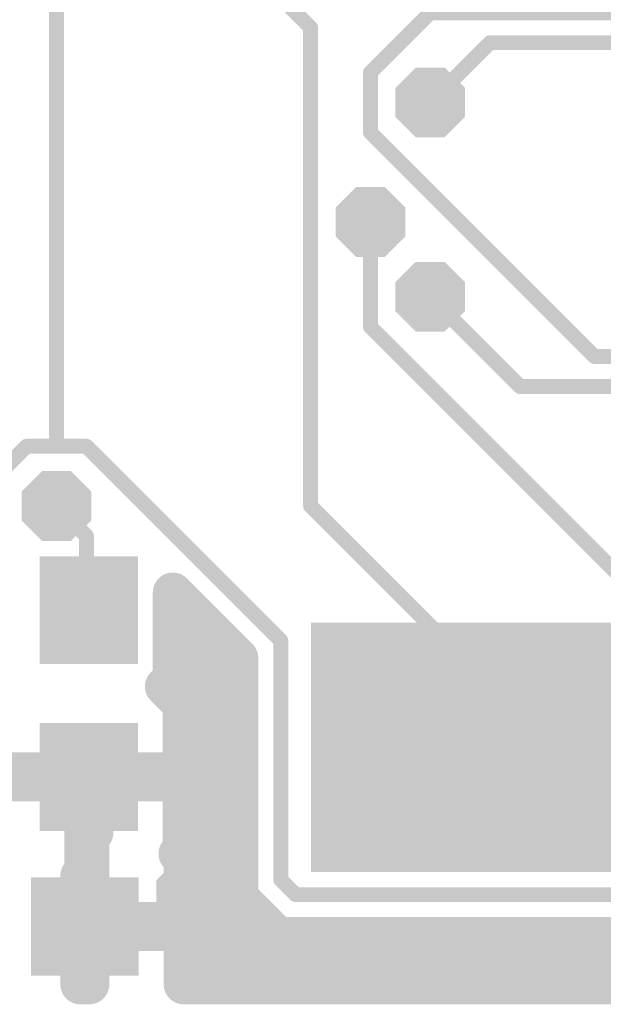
# Model space of a CAD drawing. Extents: x 0.3 to 47.5, y 0.3 to 27.7.
# Tile 2 of 12: x 10.9 to 16.9, y 0.3 to 10.3. Entities that reach past the tile are written whole.
import ezdxf

# ---------------------------------------------------------------- set-up
doc = ezdxf.new("R2010")
doc.units = 0
doc.layers.add('16', color=174, linetype='CONTINUOUS')
doc.layers.add('18', color=94, linetype='CONTINUOUS')

# ---------------------------------------------------------------- blocks, each defined once
blk = doc.blocks.new('RECT')
blk.add_solid([(-0.5, -0.5), (0.5, -0.5), (-0.5, 0.5), (0.5, 0.5)])
blk = doc.blocks.new('OCTAGONV')
at = {"const_width": 0.5}
blk.add_lwpolyline([(-0.25, -0.1036), (-0.25, 0.1036), (-0.1036, 0.25), (0.1036, 0.25), (0.25, 0.1036), (0.25, -0.1036), (0.1036, -0.25), (-0.1036, -0.25), (-0.25, -0.1036), (-0.25, 0.1036)], dxfattribs=at)

msp = doc.modelspace()

# ---------------------------------------------------------------- linework, layer by layer
at = {"layer": '16'}
for points, const_width in [([(11.5824, 12.4968), (13.8684, 10.2108)], 0.1524), ([(11.2776, 5.9436), (11.2776, 11.8872)], 0.1524), ([(14.478, 9.7536), (15.0876, 10.3632)], 0.1524), ([(15.0876, 10.3632), (18.5928, 10.3632)], 0.1524), ([(13.8684, 10.2108), (13.8684, 5.334)], 0.1524), ([(15.0876, 9.4488), (15.6972, 10.0584)], 0.1524), ([(15.6972, 10.0584), (18.7452, 10.0584)], 0.1524), ([(14.478, 9.144), (14.478, 9.7536)], 0.1524), ([(16.764, 6.858), (14.478, 9.144)], 0.1524), ([(14.478, 7.1628), (14.478, 8.2296)], 0.1524), ([(15.0876, 7.4676), (16.002, 6.5532)], 0.1524), ([(17.2212, 4.4196), (14.478, 7.1628)], 0.1524), ([(16.764, 6.858), (18.7452, 6.858)], 0.1524), ([(16.002, 6.5532), (18.8976, 6.5532)], 0.1524), ([(10.668, 5.6388), (10.9728, 5.9436)], 0.1524), ([(10.9728, 5.9436), (11.2776, 5.9436)], 0.1524), ([(11.2776, 5.9436), (11.5824, 5.9436)], 0.1524), ([(11.5824, 5.9436), (13.5636, 3.9624)], 0.1524), ([(11.2776, 5.334), (11.5824, 5.0292)], 0.1524), ([(13.8684, 5.334), (16.3068, 2.8956)], 0.1524), ([(11.5824, 5.0292), (11.5824, 4.4196)], 0.1524), ([(12.4627, 3.5748), (12.4627, 4.4527)], 0.4064), ([(12.4627, 4.4527), (13.1318, 3.7835)], 0.4064), ([(11.5824, 4.4196), (11.6072, 4.2722)], 0.1524), ([(12.4627, 4.064), (12.8513, 4.064)], 0.4064), ([(13.5636, 3.9624), (13.5636, 1.524)], 0.1524), ([(13.1318, 3.7835), (13.1318, 1.7028)], 0.4064), ([(12.4627, 3.6576), (13.1318, 3.6576)], 0.4064), ([(12.3818, 3.494), (12.4627, 3.5748)], 0.4064), ([(12.5643, 3.3115), (12.3818, 3.494)], 0.4064), ([(12.5643, 2.619), (12.5643, 3.3115)], 0.4064), ([(12.5643, 3.2512), (13.1318, 3.2512)], 0.4064), ([(12.5643, 2.8448), (13.1318, 2.8448)], 0.4064), ([(16.3068, 2.8956), (16.4115, 2.8735)], 0.1524), ([(10.65, 2.619), (11.5597, 2.619)], 0.4064), ([(11.5597, 2.619), (11.5597, 2.5252)], 0.4064), ([(11.6546, 2.5252), (11.6546, 2.619)], 0.4064), ([(11.6546, 2.619), (12.5643, 2.619)], 0.4064), ([(11.5597, 2.5252), (10.65, 2.5252)], 0.4064), ([(11.5602, 1.565), (11.5602, 2.5247)], 0.4064), ([(11.5602, 2.5247), (11.654, 2.5247)], 0.4064), ([(11.654, 2.5247), (11.654, 2.0043)], 0.4064), ([(12.5643, 2.5252), (11.6546, 2.5252)], 0.4064), ([(12.5643, 1.8328), (12.5643, 2.5252)], 0.4064), ([(11.5602, 2.4384), (11.654, 2.4384)], 0.4064), ([(11.5824, 2.4384), (11.6072, 2.5722)], 0.1524), ([(12.5643, 2.4384), (13.1318, 2.4384)], 0.4064), ([(11.5824, 1.0668), (11.5824, 2.4384)], 0.1524), ([(11.5602, 2.032), (11.654, 2.032)], 0.4064), ([(12.5643, 2.032), (13.1318, 2.032)], 0.4064), ([(11.654, 2.0043), (11.6131, 2.0043)], 0.4064), ([(11.6131, 2.0043), (11.6131, 1.0946)], 0.4064), ([(12.5206, 1.7892), (12.5643, 1.8328)], 0.4064), ([(12.5734, 1.7365), (12.5206, 1.7892)], 0.4064), ([(12.5734, 1.094), (12.5734, 1.7365)], 0.4064), ([(11.5602, 1.6256), (11.6131, 1.6256)], 0.4064), ([(12.5734, 1.6256), (13.1318, 1.6256)], 0.4064), ([(13.1318, 1.7028), (13.1318, 1.3451)], 0.4064), ([(11.5193, 1.0946), (11.5193, 1.565)], 0.4064), ([(11.5193, 1.565), (11.5602, 1.565)], 0.4064), ([(13.1318, 1.3451), (13.2842, 1.1927)], 0.4064), ([(13.5636, 1.524), (13.716, 1.3716)], 0.1524), ([(11.5193, 1.2192), (11.6131, 1.2192)], 0.4064), ([(12.5734, 1.2192), (13.2577, 1.2192)], 0.4064), ([(12.6492, 1.3716), (12.6492, 0.9144)], 0.1524), ([(13.716, 1.3716), (21.6408, 1.3716)], 0.1524), ([(13.2842, 1.1927), (13.5371, 0.9398)], 0.4064), ([(11.6131, 1.0946), (11.5193, 1.0946)], 0.4064), ([(11.6137, 1.0002), (11.6137, 1.094)], 0.4064), ([(11.6137, 1.094), (12.5734, 1.094)], 0.4064), ([(11.5193, 0.4571), (11.5193, 0.9997)], 0.4064), ([(11.5193, 0.9997), (11.6131, 0.9997)], 0.4064), ([(11.6131, 0.9997), (11.6131, 0.4571)], 0.4064), ([(12.5734, 1.0002), (11.6137, 1.0002)], 0.4064), ([(11.5663, 1.0472), (11.5824, 1.0668)], 0.1524), ([(11.5824, 0.9144), (11.5663, 1.0472)], 0.1524), ([(12.5734, 0.4571), (12.5734, 1.0002)], 0.4064), ([(13.5371, 0.9398), (21.1125, 0.9398)], 0.4064), ([(11.5193, 0.8128), (11.6131, 0.8128)], 0.4064), ([(12.5734, 0.8128), (21.5889, 0.8128)], 0.4064), ([(12.6492, 0.9144), (11.5824, 0.9144)], 0.1524), ([(12.6492, 0.9144), (21.6408, 0.9144)], 0.1524), ([(11.6131, 0.4571), (11.5193, 0.4571)], 0.4064), ([(33.6795, 0.4571), (12.5734, 0.4571)], 0.4064)]:
    msp.add_lwpolyline(points, dxfattribs=dict(at, const_width=const_width))
for points, const_width in [([(15.0876, 10.4013, 1), (15.0876, 10.3251)], 0.0762), ([(13.9065, 10.2108, 1), (13.8303, 10.2108)], 0.0762), ([(13.8415, 10.1839, 1), (13.8953, 10.2377)], 0.0762), ([(15.6972, 10.0965, 1), (15.6972, 10.0203)], 0.0762), ([(15.7241, 10.0315, 1), (15.6703, 10.0853)], 0.0762), ([(14.5161, 9.7536, 1), (14.4399, 9.7536)], 0.0762), ([(14.4511, 9.7805, 1), (14.5049, 9.7267)], 0.0762), ([(15.0607, 9.4757, 1), (15.1145, 9.4219)], 0.0762), ([(14.4399, 9.144, 1), (14.5161, 9.144)], 0.0762), ([(14.5049, 9.1709, 1), (14.4511, 9.1171)], 0.0762), ([(14.5161, 8.2296, 1), (14.4399, 8.2296)], 0.0762), ([(15.1145, 7.4945, 1), (15.0607, 7.4407)], 0.0762), ([(14.5049, 7.1897, 1), (14.4511, 7.1359)], 0.0762), ([(14.4399, 7.1628, 1), (14.5161, 7.1628)], 0.0762), ([(16.764, 6.8961, 1), (16.764, 6.8199)], 0.0762), ([(16.7371, 6.8311, 1), (16.7909, 6.8849)], 0.0762), ([(16.002, 6.5913, 1), (16.002, 6.5151)], 0.0762), ([(15.9751, 6.5263, 1), (16.0289, 6.5801)], 0.0762), ([(10.9728, 5.9817, 1), (10.9728, 5.9055)], 0.0762), ([(10.9997, 5.9167, 1), (10.9459, 5.9705)], 0.0762), ([(11.2776, 5.9817, 1), (11.2776, 5.9055)], 0.0762), ([(11.2395, 5.9436, 1), (11.3157, 5.9436)], 0.0762), ([(11.2776, 5.9055, 1), (11.2776, 5.9817)], 0.0762), ([(11.6093, 5.9705, 1), (11.5555, 5.9167)], 0.0762), ([(11.5824, 5.9055, 1), (11.5824, 5.9817)], 0.0762), ([(11.3045, 5.3609, 1), (11.2507, 5.3071)], 0.0762), ([(13.8303, 5.334, 1), (13.9065, 5.334)], 0.0762), ([(13.8953, 5.3609, 1), (13.8415, 5.3071)], 0.0762), ([(11.6205, 5.0292, 1), (11.5443, 5.0292)], 0.0762), ([(11.5555, 5.0023, 1), (11.6093, 5.0561)], 0.0762), ([(12.5643, 4.4527, 1), (12.3611, 4.4527)], 0.2032), ([(12.5345, 4.5245, 1), (12.3909, 4.3809)], 0.2032), ([(11.62, 4.4259, 1), (11.5448, 4.4133)], 0.0762), ([(11.5443, 4.4196, 1), (11.6205, 4.4196)], 0.0762), ([(11.5696, 4.2659, 1), (11.6448, 4.2785)], 0.0762), ([(12.4627, 4.1656, 1), (12.4627, 3.9624)], 0.2032), ([(12.8513, 3.9624, 1), (12.8513, 4.1656)], 0.2032), ([(13.6017, 3.9624, 1), (13.5255, 3.9624)], 0.0762), ([(13.5367, 3.9355, 1), (13.5905, 3.9893)], 0.0762), ([(13.2334, 3.7835, 1), (13.0302, 3.7835)], 0.2032), ([(13.06, 3.7117, 1), (13.2036, 3.8553)], 0.2032), ([(12.4627, 3.7592, 1), (12.4627, 3.556)], 0.2032), ([(13.1318, 3.556, 1), (13.1318, 3.7592)], 0.2032), ([(12.5345, 3.5029, 1), (12.3909, 3.6467)], 0.2032), ([(12.31, 3.5659, 1), (12.4536, 3.4221)], 0.2032), ([(12.4536, 3.5658, 1), (12.31, 3.4222)], 0.2032), ([(12.3611, 3.5748, 1), (12.5643, 3.5748)], 0.2032), ([(12.6659, 3.3115, 1), (12.4627, 3.3115)], 0.2032), ([(12.5643, 3.3528, 1), (12.5643, 3.1496)], 0.2032), ([(12.4925, 3.2397, 1), (12.6361, 3.3833)], 0.2032), ([(13.1318, 3.1496, 1), (13.1318, 3.3528)], 0.2032), ([(12.5643, 2.9464, 1), (12.5643, 2.7432)], 0.2032), ([(13.1318, 2.7432, 1), (13.1318, 2.9464)], 0.2032), ([(16.3147, 2.9329, 1), (16.2989, 2.8583)], 0.0762), ([(16.2799, 2.8687, 1), (16.3337, 2.9225)], 0.0762), ([(16.4036, 2.8362, 1), (16.4194, 2.9108)], 0.0762), ([(11.6613, 2.619, 1), (11.4581, 2.619)], 0.2032), ([(11.7562, 2.619, 1), (11.553, 2.619)], 0.2032), ([(11.6546, 2.7206, 1), (11.6546, 2.5174)], 0.2032), ([(11.5597, 2.5174, 1), (11.5597, 2.7206)], 0.2032), ([(12.5643, 2.5174, 1), (12.5643, 2.7206)], 0.2032), ([(11.6618, 2.5247, 1), (11.4586, 2.5247)], 0.2032), ([(11.5602, 2.6263, 1), (11.5602, 2.4231)], 0.2032), ([(11.7556, 2.5247, 1), (11.5524, 2.5247)], 0.2032), ([(11.6546, 2.6268, 1), (11.6546, 2.4236)], 0.2032), ([(11.5597, 2.4236, 1), (11.5597, 2.6268)], 0.2032), ([(11.654, 2.4231, 1), (11.654, 2.6263)], 0.2032), ([(12.6659, 2.5252, 1), (12.4627, 2.5252)], 0.2032), ([(12.4627, 2.619, 1), (12.6659, 2.619)], 0.2032), ([(12.5643, 2.4236, 1), (12.5643, 2.6268)], 0.2032), ([(11.4581, 2.5252, 1), (11.6613, 2.5252)], 0.2032), ([(11.5602, 2.54, 1), (11.5602, 2.3368)], 0.2032), ([(11.553, 2.5252, 1), (11.7562, 2.5252)], 0.2032), ([(11.6447, 2.5653, 1), (11.5697, 2.5791)], 0.0762), ([(11.654, 2.3368, 1), (11.654, 2.54)], 0.2032), ([(12.5643, 2.54, 1), (12.5643, 2.3368)], 0.2032), ([(13.1318, 2.3368, 1), (13.1318, 2.54)], 0.2032), ([(11.6205, 2.4384, 1), (11.5443, 2.4384)], 0.0762), ([(11.5449, 2.4453, 1), (11.6199, 2.4315)], 0.0762), ([(11.5602, 2.1336, 1), (11.5602, 1.9304)], 0.2032), ([(11.654, 1.9304, 1), (11.654, 2.1336)], 0.2032), ([(12.5643, 2.1336, 1), (12.5643, 1.9304)], 0.2032), ([(13.1318, 1.9304, 1), (13.1318, 2.1336)], 0.2032), ([(11.6131, 2.1059, 1), (11.6131, 1.9027)], 0.2032), ([(11.7147, 2.0043, 1), (11.5115, 2.0043)], 0.2032), ([(11.654, 1.9027, 1), (11.654, 2.1059)], 0.2032), ([(11.5524, 2.0043, 1), (11.7556, 2.0043)], 0.2032), ([(12.6361, 1.7609, 1), (12.4925, 1.9047)], 0.2032), ([(12.5924, 1.8611, 1), (12.4488, 1.7173)], 0.2032), ([(12.4488, 1.8611, 1), (12.5924, 1.7173)], 0.2032), ([(12.4627, 1.8328, 1), (12.6659, 1.8328)], 0.2032), ([(12.675, 1.7365, 1), (12.4718, 1.7365)], 0.2032), ([(12.5016, 1.6646, 1), (12.6452, 1.8084)], 0.2032), ([(11.5602, 1.7272, 1), (11.5602, 1.524)], 0.2032), ([(11.6131, 1.524, 1), (11.6131, 1.7272)], 0.2032), ([(12.5734, 1.7272, 1), (12.5734, 1.524)], 0.2032), ([(13.2334, 1.7028, 1), (13.0302, 1.7028)], 0.2032), ([(13.1318, 1.524, 1), (13.1318, 1.7272)], 0.2032), ([(11.6209, 1.565, 1), (11.4177, 1.565)], 0.2032), ([(11.5193, 1.6666, 1), (11.5193, 1.4634)], 0.2032), ([(11.5602, 1.4634, 1), (11.5602, 1.6666)], 0.2032), ([(13.0302, 1.7028, 1), (13.2334, 1.7028)], 0.2032), ([(11.4586, 1.565, 1), (11.6618, 1.565)], 0.2032), ([(13.2036, 1.4169, 1), (13.06, 1.2733)], 0.2032), ([(13.5255, 1.524, 1), (13.6017, 1.524)], 0.0762), ([(13.5905, 1.5509, 1), (13.5367, 1.4971)], 0.0762), ([(11.5193, 1.3208, 1), (11.5193, 1.1176)], 0.2032), ([(11.6131, 1.1176, 1), (11.6131, 1.3208)], 0.2032), ([(12.5734, 1.3208, 1), (12.5734, 1.1176)], 0.2032), ([(12.6873, 1.3716, 1), (12.6111, 1.3716)], 0.0762), ([(13.0302, 1.3451, 1), (13.2334, 1.3451)], 0.2032), ([(13.2577, 1.1176, 1), (13.2577, 1.3208)], 0.2032), ([(13.716, 1.4097, 1), (13.716, 1.3335)], 0.0762), ([(13.6891, 1.3447, 1), (13.7429, 1.3985)], 0.0762), ([(13.356, 1.2645, 1), (13.2124, 1.1209)], 0.2032), ([(13.2124, 1.1209, 1), (13.356, 1.2645)], 0.2032), ([(11.5193, 1.1962, 1), (11.5193, 0.993)], 0.2032), ([(11.7153, 1.094, 1), (11.5121, 1.094)], 0.2032), ([(11.6137, 1.1956, 1), (11.6137, 0.9924)], 0.2032), ([(11.6131, 0.993, 1), (11.6131, 1.1962)], 0.2032), ([(12.5734, 0.9924, 1), (12.5734, 1.1956)], 0.2032), ([(11.6209, 0.9997, 1), (11.4177, 0.9997)], 0.2032), ([(11.5193, 1.1013, 1), (11.5193, 0.8981)], 0.2032), ([(11.4177, 1.0946, 1), (11.6209, 1.0946)], 0.2032), ([(11.7147, 0.9997, 1), (11.5115, 0.9997)], 0.2032), ([(11.5115, 1.0946, 1), (11.7147, 1.0946)], 0.2032), ([(11.6137, 1.1018, 1), (11.6137, 0.8986)], 0.2032), ([(11.6041, 1.0518, 1), (11.5285, 1.0426)], 0.0762), ([(11.5369, 1.0714, 1), (11.5957, 1.023)], 0.0762), ([(11.5443, 1.0668, 1), (11.6205, 1.0668)], 0.0762), ([(11.6131, 0.8981, 1), (11.6131, 1.1013)], 0.2032), ([(11.6118, 1.0426, 1), (11.553, 1.091)], 0.0762), ([(12.675, 1.0002, 1), (12.4718, 1.0002)], 0.2032), ([(12.4718, 1.094, 1), (12.675, 1.094)], 0.2032), ([(12.5734, 0.8986, 1), (12.5734, 1.1018)], 0.2032), ([(13.5371, 1.0414, 1), (13.5371, 0.8382)], 0.2032), ([(13.4653, 0.868, 1), (13.6089, 1.0116)], 0.2032), ([(11.5193, 0.9144, 1), (11.5193, 0.7112)], 0.2032), ([(11.5121, 1.0002, 1), (11.7153, 1.0002)], 0.2032), ([(11.6131, 0.7112, 1), (11.6131, 0.9144)], 0.2032), ([(12.5734, 0.9144, 1), (12.5734, 0.7112)], 0.2032), ([(11.5824, 0.9525, 1), (11.5824, 0.8763)], 0.0762), ([(11.5446, 0.9098, 1), (11.6202, 0.919)], 0.0762), ([(12.6492, 0.9525, 1), (12.6492, 0.8763)], 0.0762), ([(12.6111, 0.9144, 1), (12.6873, 0.9144)], 0.0762), ([(12.6492, 0.8763, 1), (12.6492, 0.9525)], 0.0762), ([(11.5193, 0.5587, 1), (11.5193, 0.3555)], 0.2032), ([(11.6131, 0.3555, 1), (11.6131, 0.5587)], 0.2032), ([(12.5734, 0.5587, 1), (12.5734, 0.3555)], 0.2032), ([(11.4177, 0.4571, 1), (11.6209, 0.4571)], 0.2032), ([(11.5115, 0.4571, 1), (11.7147, 0.4571)], 0.2032), ([(12.4718, 0.4571, 1), (12.675, 0.4571)], 0.2032)]:
    msp.add_lwpolyline(points, format="xyb", dxfattribs=dict(at, const_width=const_width))

# ---------------------------------------------------------------- block references
at = {"layer": '16', "xscale": 1.1, "rotation": 270}
for p in [(11.6072, 4.2722), (11.6072, 2.5722)]:
    msp.add_blockref('RECT', p, dxfattribs=at)
at = {"layer": '16', "xscale": 2.54, "yscale": 5.08, "rotation": 270}
msp.add_blockref('RECT', (16.4115, 2.8735), dxfattribs=at)
at = {"layer": '16', "xscale": 1.1}
msp.add_blockref('RECT', (11.5663, 1.0472), dxfattribs=at)
at = {"layer": '18', "xscale": 0.7112, "yscale": 0.7112}
for p in [(15.0876, 9.4488), (14.478, 8.2296), (15.0876, 7.4676), (11.2776, 5.334), (12.6492, 1.3716)]:
    msp.add_blockref('OCTAGONV', p, dxfattribs=at)

doc.saveas('drawing.dxf')
